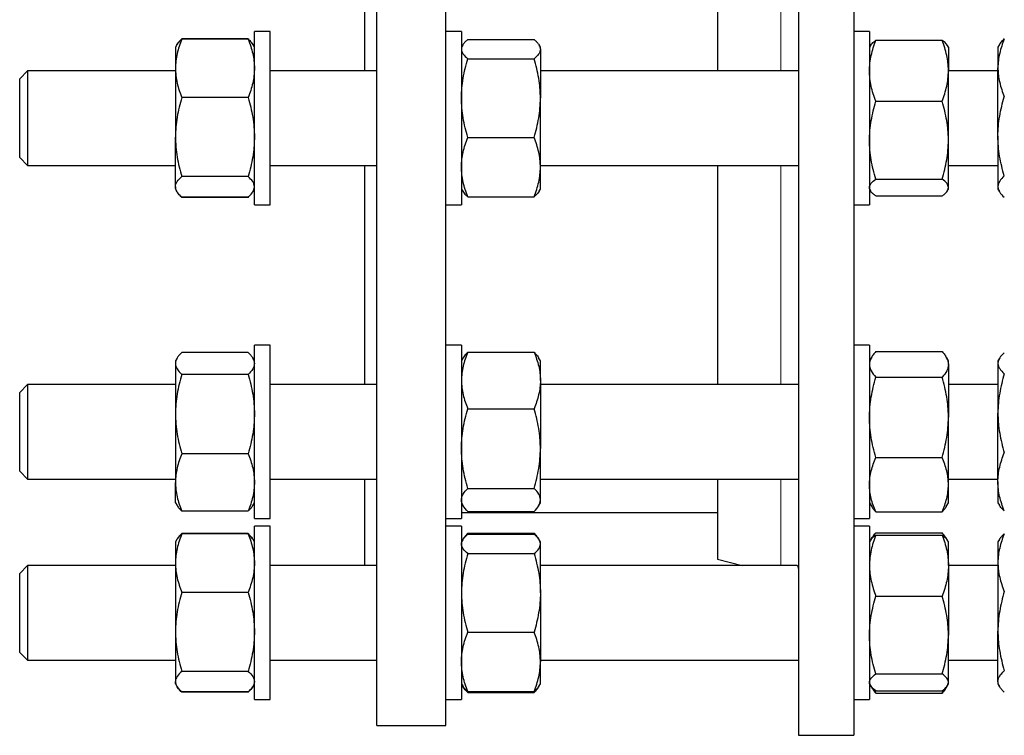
# Model space of a CAD drawing. Header units: millimetres. Extents: x 6 to 874, y 27 to 886.
# Tile 6 of 9: x 494 to 744, y 463 to 645. Entities that reach past the tile are written whole.
import ezdxf

# ---------------------------------------------------------------- set-up
doc = ezdxf.new("R2010")
doc.units = ezdxf.units.MM

msp = doc.modelspace()

# ---------------------------------------------------------------- linework, layer by layer
at = {"color": 7, "linetype": 'Continuous', "lineweight": 25}
for p, q in [((584.55, 465.86), (584.55, 865.86)), ((602.05, 465.86), (602.05, 865.86)), ((581.55, 631.92), (581.55, 699.8)), ((670.99, 665.86), (670.99, 631.92)), ((691.49, 665.86), (691.49, 463.36)), ((705.49, 665.86), (705.49, 463.36)), ((557.55, 641.92), (553.55, 641.92)), ((553.55, 598.06), (553.55, 641.92)), ((557.55, 598.06), (557.55, 641.92)), ((606.05, 641.92), (602.05, 641.92)), ((606.05, 641.92), (606.05, 612.42)), ((709.49, 641.92), (705.49, 641.92)), ((709.49, 641.92), (709.49, 597.92)), ((551.95, 640.04), (535.16, 640.04)), ((551.95, 639.95), (535.16, 639.95)), ((607.66, 639.86), (624.45, 639.86)), ((711.1, 639.67), (727.88, 639.67)), ((533.9, 638.51), (533.55, 637.92)), ((533.55, 637.92), (533.55, 632.54)), ((533.95, 638.6), (533.9, 638.51)), ((553.21, 638.51), (553.16, 638.6)), ((553.55, 637.92), (553.21, 638.51)), ((606.36, 638.44), (606.05, 637.92)), ((626.05, 637.92), (625.75, 638.44)), ((626.05, 637.41), (626.05, 637.92)), ((626.05, 637.41), (626.05, 625)), ((709.72, 638.32), (709.49, 637.92)), ((729.49, 637.92), (729.26, 638.32)), ((729.49, 637.92), (729.49, 631.93)), ((742.43, 638.57), (742.05, 637.92)), ((742.05, 637.92), (742.05, 632.68)), ((607.66, 634.97), (624.45, 634.97)), ((496.05, 631.92), (494.05, 629.92)), ((533.55, 631.92), (496.05, 631.92)), ((496.05, 631.92), (496.05, 607.92)), ((533.55, 632.54), (533.55, 615.12)), ((584.55, 631.92), (557.55, 631.92)), ((691.49, 631.92), (626.05, 631.92)), ((729.49, 614.31), (729.49, 631.93)), ((742.05, 631.92), (729.49, 631.92)), ((742.05, 615.3), (742.05, 632.68)), ((494.05, 609.92), (494.05, 629.92)), ((551.95, 625.13), (535.16, 625.13)), ((626.05, 607.5), (626.05, 625)), ((711.1, 624.19), (727.88, 624.19)), ((533.55, 602.49), (533.55, 615.12)), ((607.66, 615.03), (624.45, 615.03)), ((729.49, 602.3), (729.49, 614.31)), ((742.05, 615.3), (742.05, 602.54)), ((606.05, 612.42), (606.05, 597.92)), ((494.05, 609.92), (496.05, 607.92)), ((496.05, 607.92), (533.55, 607.92)), ((557.55, 607.92), (584.55, 607.92)), ((581.55, 552.35), (581.55, 607.92)), ((626.05, 607.92), (691.49, 607.92)), ((626.05, 601.92), (626.05, 607.5)), ((670.99, 607.92), (670.99, 552.35)), ((729.49, 607.92), (742.05, 607.92)), ((551.95, 605.1), (535.16, 605.1)), ((711.1, 604.44), (727.88, 604.44)), ((533.55, 602.49), (533.55, 601.92)), ((533.55, 601.92), (533.9, 601.32)), ((553.21, 601.32), (553.55, 601.92)), ((606.05, 601.92), (606.36, 601.4)), ((625.75, 601.4), (626.05, 601.92)), ((709.49, 601.92), (709.72, 601.53)), ((729.26, 601.53), (729.49, 601.92)), ((729.49, 601.92), (729.49, 602.3)), ((742.05, 602.54), (742.05, 601.92)), ((742.05, 601.92), (742.43, 601.27)), ((535.11, 599.94), (535.16, 599.8)), ((551.95, 599.89), (535.16, 599.89)), ((551.95, 599.8), (535.16, 599.8)), ((552, 599.94), (551.95, 599.8)), ((607.66, 599.98), (624.45, 599.98)), ((711.1, 600.17), (727.88, 600.17)), ((553.55, 597.92), (553.55, 598.06)), ((553.55, 597.92), (557.55, 597.92)), ((557.55, 597.92), (557.55, 598.06)), ((602.05, 597.92), (606.05, 597.92)), ((705.49, 597.92), (709.49, 597.92)), ((557.55, 562.35), (553.55, 562.35)), ((553.55, 518.35), (553.55, 562.35)), ((557.55, 518.35), (557.55, 562.35)), ((606.05, 562.35), (602.05, 562.35)), ((606.05, 562.35), (606.05, 523.51)), ((709.49, 562.35), (705.49, 562.35)), ((709.49, 562.35), (709.49, 518.35)), ((551.95, 560.47), (535.16, 560.47)), ((607.66, 560.55), (624.45, 560.55)), ((710.04, 559.29), (709.49, 558.35)), ((711.1, 560.69), (727.88, 560.69)), ((729.49, 558.35), (728.95, 559.29)), ((533.95, 559.03), (533.55, 558.35)), ((533.55, 558.35), (533.55, 557.7)), ((533.55, 557.7), (533.55, 544.86)), ((553.55, 558.35), (553.16, 559.03)), ((606.49, 559.11), (606.05, 558.35)), ((626.05, 558.35), (625.61, 559.11)), ((626.05, 553.38), (626.05, 558.35)), ((729.49, 557.45), (729.49, 558.35)), ((729.49, 557.45), (729.49, 544.04)), ((742.42, 558.98), (742.05, 558.35)), ((742.05, 558.35), (742.05, 557.75)), ((742.05, 557.75), (742.05, 545.05)), ((551.95, 554.92), (535.16, 554.92)), ((711.1, 554.21), (727.88, 554.21)), ((496.05, 552.35), (494.05, 550.35)), ((533.55, 552.35), (496.05, 552.35)), ((496.05, 552.35), (496.05, 528.35)), ((584.55, 552.35), (557.55, 552.35)), ((626.05, 553.38), (626.05, 536.11)), ((691.49, 552.35), (626.05, 552.35)), ((742.05, 552.35), (729.49, 552.35)), ((494.05, 530.35), (494.05, 550.35)), ((533.55, 544.86), (533.55, 527.51)), ((607.66, 546.21), (624.45, 546.21)), ((742.05, 527.65), (742.05, 545.05)), ((729.49, 526.94), (729.49, 544.04)), ((551.95, 534.8), (535.16, 534.8)), ((626.05, 523.08), (626.05, 536.11)), ((711.1, 533.87), (727.88, 533.87)), ((494.05, 530.35), (496.05, 528.35)), ((496.05, 528.35), (533.55, 528.35)), ((533.55, 522.35), (533.55, 527.51)), ((557.55, 528.35), (584.55, 528.35)), ((581.55, 506.41), (581.55, 528.35)), ((626.05, 528.35), (691.49, 528.35)), ((670.99, 528.35), (670.99, 508.07)), ((729.49, 528.35), (742.05, 528.35)), ((729.49, 522.35), (729.49, 526.94)), ((742.05, 527.65), (742.05, 522.35)), ((607.66, 526.01), (624.45, 526.01)), ((533.55, 522.35), (533.95, 521.67)), ((553.16, 521.67), (553.55, 522.35)), ((606.05, 523.51), (606.05, 518.35)), ((606.05, 522.35), (606.49, 521.59)), ((625.61, 521.59), (626.05, 522.35)), ((626.05, 522.35), (626.05, 523.08)), ((709.49, 522.35), (710.04, 521.4)), ((728.94, 521.4), (729.49, 522.35)), ((742.05, 522.35), (742.42, 521.72)), ((742.42, 521.72), (742.43, 521.7)), ((551.95, 520.23), (535.16, 520.23)), ((606.05, 519.86), (670.99, 519.86)), ((607.66, 520.15), (624.45, 520.15)), ((711.1, 520.01), (727.88, 520.01)), ((553.55, 518.35), (557.55, 518.35)), ((602.05, 518.35), (606.05, 518.35)), ((705.49, 518.35), (709.49, 518.35)), ((551.95, 514.53), (535.16, 514.53)), ((551.95, 514.44), (535.16, 514.44)), ((557.55, 516.41), (553.55, 516.41)), ((553.55, 472.41), (553.55, 516.41)), ((557.55, 472.41), (557.55, 516.41)), ((606.05, 516.41), (602.05, 516.41)), ((606.05, 516.41), (606.05, 472.75)), ((607.51, 514.21), (607.66, 514.61)), ((607.66, 514.61), (624.45, 514.61)), ((607.66, 514.35), (624.45, 514.35)), ((624.6, 514.21), (624.45, 514.61)), ((709.49, 516.41), (705.49, 516.41)), ((709.49, 516.41), (709.49, 472.41)), ((711.1, 514.75), (727.88, 514.75)), ((533.9, 513.01), (533.55, 512.41)), ((533.55, 512.41), (533.55, 507.03)), ((533.95, 513.09), (533.9, 513.01)), ((553.21, 513.01), (553.16, 513.09)), ((553.55, 512.41), (553.21, 513.01)), ((606.36, 512.93), (606.05, 512.41)), ((626.05, 512.41), (625.75, 512.93)), ((626.05, 511.9), (626.05, 512.41)), ((626.05, 499.49), (626.05, 511.9)), ((709.72, 512.8), (709.49, 512.41)), ((710.04, 513.35), (709.72, 512.8)), ((711.1, 514.16), (727.88, 514.16)), ((729.26, 512.8), (728.95, 513.35)), ((729.49, 512.41), (729.26, 512.8)), ((729.49, 506.42), (729.49, 512.41)), ((742.43, 513.06), (742.05, 512.41)), ((742.05, 512.41), (742.05, 507.17)), ((607.66, 509.46), (624.45, 509.46)), ((533.55, 507.03), (533.55, 489.6)), ((670.99, 508.07), (677.18, 506.41)), ((742.05, 507.17), (742.05, 489.79)), ((496.05, 506.41), (494.05, 504.41)), ((494.05, 503.88), (494.05, 504.41)), ((533.55, 506.41), (496.05, 506.41)), ((496.05, 506.41), (496.05, 505.77)), ((496.05, 505.77), (496.05, 482.41)), ((584.55, 506.41), (557.55, 506.41)), ((691.17, 506.41), (626.05, 506.41)), ((729.49, 506.42), (729.49, 488.8)), ((742.05, 506.41), (729.49, 506.41)), ((494.05, 484.41), (494.05, 503.88)), ((551.95, 499.62), (535.16, 499.62)), ((626.05, 499.49), (626.05, 481.99)), ((711.1, 498.67), (727.88, 498.67)), ((533.55, 489.6), (533.55, 476.98)), ((607.66, 489.52), (624.45, 489.52)), ((742.05, 477.03), (742.05, 489.79)), ((729.49, 476.79), (729.49, 488.8)), ((494.05, 484.41), (496.05, 482.41)), ((496.05, 482.41), (533.55, 482.41)), ((557.55, 482.41), (584.55, 482.41)), ((626.05, 482.41), (691.49, 482.41)), ((626.05, 476.41), (626.05, 481.99)), ((729.49, 482.41), (742.05, 482.41)), ((551.95, 479.59), (535.16, 479.59)), ((533.55, 476.41), (533.55, 476.98)), ((711.1, 478.92), (727.88, 478.92)), ((729.49, 476.41), (729.49, 476.79)), ((742.05, 477.03), (742.05, 476.41)), ((533.55, 476.41), (533.9, 475.81)), ((535.11, 474.43), (535.16, 474.29)), ((551.95, 474.38), (535.16, 474.38)), ((551.95, 474.29), (535.16, 474.29)), ((552, 474.43), (551.95, 474.29)), ((553.21, 475.81), (553.55, 476.41)), ((606.05, 476.41), (606.36, 475.89)), ((606.36, 475.89), (606.49, 475.65)), ((607.66, 474.47), (624.45, 474.47)), ((625.61, 475.65), (625.75, 475.89)), ((625.75, 475.89), (626.05, 476.41)), ((709.49, 476.41), (709.72, 476.01)), ((709.76, 475.95), (710.04, 475.46)), ((711.1, 474.07), (710.75, 474.92)), ((711.1, 474.66), (727.88, 474.66)), ((727.88, 474.07), (728.23, 474.92)), ((728.95, 475.46), (729.22, 475.95)), ((729.26, 476.01), (729.49, 476.41)), ((742.05, 476.41), (742.43, 475.75)), ((553.55, 472.41), (557.55, 472.41)), ((602.05, 472.41), (606.05, 472.41)), ((606.05, 472.75), (606.05, 472.41)), ((607.66, 474.21), (624.45, 474.21)), ((705.49, 472.41), (709.49, 472.41)), ((711.1, 474.07), (727.88, 474.07)), ((584.55, 465.86), (602.05, 465.86)), ((691.49, 463.36), (705.49, 463.36))]:
    msp.add_line(p, q, dxfattribs=at)
at = {"color": 8, "linetype": 'Continuous', "lineweight": 18}
for p, q in [((687.04, 631.92), (687.04, 665.86)), ((687.04, 552.35), (687.04, 607.92)), ((687.04, 506.41), (687.04, 528.35))]:
    msp.add_line(p, q, dxfattribs=at)
at = {"color": 7, "linetype": 'Continuous', "lineweight": 25}
for points, knots in [([(535.16, 639.95), (534.67, 638.74), (534.27, 637.52), (533.71, 635.05), (533.55, 633.8), (533.55, 632.54)], [0, 0, 0, 0, 0.5, 0.5, 1, 1, 1, 1]), ([(533.9, 638.51), (534, 638.67), (534.2, 638.99), (534.63, 639.47), (534.98, 639.79), (535.16, 639.95)], [0, 0, 0, 0, 0.317255, 0.6586106, 1, 1, 1, 1]), ([(535.16, 640.04), (535.01, 639.89), (534.69, 639.59), (534.31, 639.14), (534.06, 638.81), (533.97, 638.63), (533.95, 638.6)], [0, 0, 0, 0, 0.314152, 0.628394, 0.942471, 1, 1, 1, 1]), ([(551.95, 640.04), (552.1, 639.89), (552.41, 639.59), (552.8, 639.14), (553.05, 638.81), (553.14, 638.63), (553.16, 638.6)], [0, 0, 0, 0, 0.314152, 0.628394, 0.942471, 1, 1, 1, 1]), ([(551.95, 639.95), (552.44, 638.74), (552.84, 637.52), (553.4, 635.05), (553.55, 633.8), (553.55, 632.54)], [0, 0, 0, 0, 0.5, 0.5, 1, 1, 1, 1]), ([(553.21, 638.51), (553.11, 638.67), (552.91, 638.99), (552.48, 639.47), (552.12, 639.79), (551.95, 639.95)], [0, 0, 0, 0, 0.317255, 0.658611, 1, 1, 1, 1]), ([(607.66, 639.86), (607.42, 639.66), (607.19, 639.46), (606.8, 639.05), (606.62, 638.85), (606.2, 638.24), (606.05, 637.83), (606.05, 637.41)], [0, 0, 0, 0, 0.25, 0.25, 0.5, 0.5, 1, 1, 1, 1]), ([(624.45, 639.86), (624.69, 639.66), (624.91, 639.46), (625.31, 639.05), (625.48, 638.85), (625.9, 638.24), (626.05, 637.83), (626.05, 637.41)], [0, 0, 0, 0, 0.25, 0.25, 0.5, 0.5, 1, 1, 1, 1]), ([(709.49, 631.93), (709.49, 632.26), (709.5, 632.59), (709.54, 633.24), (709.57, 633.57), (709.68, 634.55), (709.79, 635.2), (710.21, 637.13), (710.61, 638.41), (711.1, 639.67)], [0, 0, 0, 0, 0.125, 0.125, 0.25, 0.25, 0.5, 0.5, 1, 1, 1, 1]), ([(709.73, 638.31), (709.76, 638.36), (709.85, 638.55), (710.14, 638.87), (710.56, 639.27), (710.92, 639.54), (711.1, 639.67)], [0, 0, 0, 0, 0.114237, 0.407397, 0.703684, 1, 1, 1, 1]), ([(729.49, 631.93), (729.49, 632.26), (729.48, 632.59), (729.44, 633.24), (729.42, 633.57), (729.31, 634.55), (729.2, 635.2), (728.78, 637.13), (728.37, 638.41), (727.88, 639.67)], [0, 0, 0, 0, 0.125, 0.125, 0.25, 0.25, 0.5, 0.5, 1, 1, 1, 1]), ([(729.25, 638.31), (729.22, 638.36), (729.13, 638.55), (728.84, 638.87), (728.42, 639.27), (728.06, 639.54), (727.88, 639.67)], [0, 0, 0, 0, 0.114237, 0.407397, 0.703684, 1, 1, 1, 1]), ([(743.66, 640.01), (743.17, 638.81), (742.77, 637.6), (742.21, 635.16), (742.05, 633.93), (742.05, 632.68)], [0, 0, 0, 0, 0.5, 0.5, 1, 1, 1, 1]), ([(742.44, 638.57), (742.47, 638.63), (742.58, 638.83), (742.85, 639.17), (743.22, 639.59), (743.51, 639.87), (743.66, 640.01)], [0, 0, 0, 0, 0.125269, 0.416782, 0.708428, 1, 1, 1, 1]), ([(606.05, 637.41), (606.05, 637.21), (606.09, 637), (606.24, 636.58), (606.35, 636.38), (606.77, 635.76), (607.18, 635.36), (607.66, 634.97)], [0, 0, 0, 0, 0.25, 0.25, 0.5, 0.5, 1, 1, 1, 1]), ([(626.05, 637.41), (626.05, 637.21), (626.02, 637), (625.87, 636.58), (625.76, 636.38), (625.33, 635.76), (624.93, 635.36), (624.45, 634.97)], [0, 0, 0, 0, 0.25, 0.25, 0.5, 0.5, 1, 1, 1, 1]), ([(606.05, 625), (606.05, 625.42), (606.06, 625.85), (606.1, 626.69), (606.13, 627.12), (606.24, 628.38), (606.35, 629.21), (606.77, 631.7), (607.17, 633.34), (607.66, 634.97)], [0, 0, 0, 0, 0.125, 0.125, 0.25, 0.25, 0.5, 0.5, 1, 1, 1, 1]), ([(626.05, 625), (626.05, 625.42), (626.04, 625.85), (626.01, 626.69), (625.98, 627.12), (625.87, 628.38), (625.76, 629.21), (625.34, 631.7), (624.94, 633.34), (624.45, 634.97)], [0, 0, 0, 0, 0.125, 0.125, 0.25, 0.25, 0.5, 0.5, 1, 1, 1, 1]), ([(533.55, 632.54), (533.55, 632.23), (533.56, 631.91), (533.6, 631.28), (533.63, 630.97), (533.74, 630.03), (533.85, 629.41), (534.27, 627.56), (534.67, 626.34), (535.16, 625.13)], [0, 0, 0, 0, 0.125, 0.125, 0.25, 0.25, 0.5, 0.5, 1, 1, 1, 1]), ([(553.55, 632.54), (553.55, 632.23), (553.54, 631.91), (553.51, 631.28), (553.48, 630.97), (553.37, 630.03), (553.26, 629.41), (552.84, 627.56), (552.44, 626.34), (551.95, 625.13)], [0, 0, 0, 0, 0.125, 0.125, 0.25, 0.25, 0.5, 0.5, 1, 1, 1, 1]), ([(711.1, 624.19), (710.61, 625.45), (710.2, 626.73), (709.64, 629.31), (709.49, 630.61), (709.49, 631.93)], [0, 0, 0, 0, 0.5, 0.5, 1, 1, 1, 1]), ([(727.88, 624.19), (728.37, 625.45), (728.78, 626.73), (729.34, 629.31), (729.49, 630.61), (729.49, 631.93)], [0, 0, 0, 0, 0.5, 0.5, 1, 1, 1, 1]), ([(742.05, 632.68), (742.05, 632.37), (742.06, 632.06), (742.1, 631.43), (742.13, 631.12), (742.24, 630.2), (742.35, 629.58), (742.77, 627.75), (743.17, 626.55), (743.66, 625.35)], [0, 0, 0, 0, 0.125, 0.125, 0.25, 0.25, 0.5, 0.5, 1, 1, 1, 1]), ([(535.16, 625.13), (534.67, 623.49), (534.27, 621.84), (533.71, 618.51), (533.55, 616.82), (533.55, 615.12)], [0, 0, 0, 0, 0.5, 0.5, 1, 1, 1, 1]), ([(551.95, 625.13), (552.44, 623.49), (552.84, 621.84), (553.4, 618.51), (553.55, 616.82), (553.55, 615.12)], [0, 0, 0, 0, 0.5, 0.5, 1, 1, 1, 1]), ([(607.66, 615.03), (607.17, 616.66), (606.77, 618.3), (606.21, 621.62), (606.05, 623.3), (606.05, 625)], [0, 0, 0, 0, 0.5, 0.5, 1, 1, 1, 1]), ([(624.45, 615.03), (624.94, 616.66), (625.34, 618.3), (625.9, 621.62), (626.05, 623.3), (626.05, 625)], [0, 0, 0, 0, 0.5, 0.5, 1, 1, 1, 1]), ([(709.49, 614.31), (709.49, 614.73), (709.5, 615.15), (709.54, 615.99), (709.57, 616.41), (709.68, 617.66), (709.79, 618.48), (710.21, 620.95), (710.61, 622.57), (711.1, 624.19)], [0, 0, 0, 0, 0.125, 0.125, 0.25, 0.25, 0.5, 0.5, 1, 1, 1, 1]), ([(729.49, 614.31), (729.49, 614.73), (729.48, 615.15), (729.44, 615.99), (729.42, 616.41), (729.31, 617.66), (729.2, 618.48), (728.78, 620.95), (728.37, 622.57), (727.88, 624.19)], [0, 0, 0, 0, 0.125, 0.125, 0.25, 0.25, 0.5, 0.5, 1, 1, 1, 1]), ([(742.05, 615.3), (742.05, 616.15), (742.09, 617.01), (742.24, 618.72), (742.35, 619.57), (742.77, 622.08), (743.18, 623.73), (743.66, 625.35)], [0, 0, 0, 0, 0.25, 0.25, 0.5, 0.5, 1, 1, 1, 1]), ([(533.55, 615.12), (533.55, 614.69), (533.56, 614.26), (533.6, 613.41), (533.63, 612.99), (533.74, 611.72), (533.85, 610.88), (534.27, 608.38), (534.67, 606.73), (535.16, 605.1)], [0, 0, 0, 0, 0.125, 0.125, 0.25, 0.25, 0.5, 0.5, 1, 1, 1, 1]), ([(553.55, 615.12), (553.55, 614.69), (553.54, 614.26), (553.51, 613.41), (553.48, 612.99), (553.37, 611.72), (553.26, 610.88), (552.84, 608.38), (552.44, 606.73), (551.95, 605.1)], [0, 0, 0, 0, 0.125, 0.125, 0.25, 0.25, 0.5, 0.5, 1, 1, 1, 1]), ([(606.05, 607.5), (606.05, 607.82), (606.06, 608.14), (606.1, 608.78), (606.13, 609.1), (606.24, 610.05), (606.35, 610.68), (606.77, 612.56), (607.17, 613.8), (607.66, 615.03)], [0, 0, 0, 0, 0.125, 0.125, 0.25, 0.25, 0.5, 0.5, 1, 1, 1, 1]), ([(626.05, 607.5), (626.05, 607.82), (626.04, 608.14), (626.01, 608.78), (625.98, 609.1), (625.87, 610.05), (625.76, 610.68), (625.34, 612.56), (624.94, 613.8), (624.45, 615.03)], [0, 0, 0, 0, 0.125, 0.125, 0.25, 0.25, 0.5, 0.5, 1, 1, 1, 1]), ([(711.1, 604.44), (710.61, 606.05), (710.2, 607.68), (709.64, 610.97), (709.49, 612.63), (709.49, 614.31)], [0, 0, 0, 0, 0.5, 0.5, 1, 1, 1, 1]), ([(727.88, 604.44), (728.37, 606.05), (728.78, 607.68), (729.34, 610.97), (729.49, 612.63), (729.49, 614.31)], [0, 0, 0, 0, 0.5, 0.5, 1, 1, 1, 1]), ([(743.66, 605.26), (743.42, 606.08), (743.19, 606.9), (742.8, 608.57), (742.62, 609.41), (742.2, 611.92), (742.05, 613.61), (742.05, 615.3)], [0, 0, 0, 0, 0.25, 0.25, 0.5, 0.5, 1, 1, 1, 1]), ([(607.66, 599.98), (607.17, 601.21), (606.77, 602.45), (606.21, 604.96), (606.05, 606.22), (606.05, 607.5)], [0, 0, 0, 0, 0.5, 0.5, 1, 1, 1, 1]), ([(624.45, 599.98), (624.94, 601.21), (625.34, 602.45), (625.9, 604.96), (626.05, 606.22), (626.05, 607.5)], [0, 0, 0, 0, 0.5, 0.5, 1, 1, 1, 1]), ([(533.55, 602.49), (533.55, 602.71), (533.59, 602.94), (533.74, 603.38), (533.85, 603.6), (534.27, 604.25), (534.68, 604.68), (535.16, 605.1)], [0, 0, 0, 0, 0.25, 0.25, 0.5, 0.5, 1, 1, 1, 1]), ([(553.55, 602.49), (553.55, 602.71), (553.52, 602.94), (553.37, 603.38), (553.26, 603.6), (552.83, 604.25), (552.43, 604.68), (551.95, 605.1)], [0, 0, 0, 0, 0.25, 0.25, 0.5, 0.5, 1, 1, 1, 1]), ([(709.49, 602.3), (709.49, 602.48), (709.53, 602.66), (709.68, 603.03), (709.79, 603.21), (710.21, 603.74), (710.61, 604.09), (711.1, 604.44)], [0, 0, 0, 0, 0.25, 0.25, 0.5, 0.5, 1, 1, 1, 1]), ([(729.49, 602.3), (729.49, 602.48), (729.45, 602.66), (729.31, 603.03), (729.2, 603.21), (728.77, 603.74), (728.37, 604.09), (727.88, 604.44)], [0, 0, 0, 0, 0.25, 0.25, 0.5, 0.5, 1, 1, 1, 1]), ([(743.66, 605.26), (743.17, 604.82), (742.77, 604.37), (742.21, 603.46), (742.05, 603.01), (742.05, 602.54)], [0, 0, 0, 0, 0.5, 0.5, 1, 1, 1, 1]), ([(535.16, 599.89), (534.92, 600.1), (534.69, 600.32), (534.3, 600.75), (534.12, 600.96), (533.7, 601.62), (533.55, 602.05), (533.55, 602.49)], [0, 0, 0, 0, 0.25, 0.25, 0.5, 0.5, 1, 1, 1, 1]), ([(551.95, 599.89), (552.19, 600.1), (552.41, 600.32), (552.81, 600.75), (552.98, 600.96), (553.4, 601.62), (553.55, 602.05), (553.55, 602.49)], [0, 0, 0, 0, 0.25, 0.25, 0.5, 0.5, 1, 1, 1, 1]), ([(711.1, 600.17), (710.86, 600.34), (710.63, 600.52), (710.23, 600.87), (710.06, 601.05), (709.64, 601.58), (709.49, 601.94), (709.49, 602.3)], [0, 0, 0, 0, 0.25, 0.25, 0.5, 0.5, 1, 1, 1, 1]), ([(727.88, 600.17), (728.13, 600.34), (728.35, 600.52), (728.75, 600.87), (728.92, 601.05), (729.34, 601.58), (729.49, 601.94), (729.49, 602.3)], [0, 0, 0, 0, 0.25, 0.25, 0.5, 0.5, 1, 1, 1, 1]), ([(742.05, 602.54), (742.05, 602.43), (742.06, 602.31), (742.1, 602.08), (742.13, 601.97), (742.24, 601.62), (742.35, 601.4), (742.77, 600.72), (743.17, 600.27), (743.66, 599.83)], [0, 0, 0, 0, 0.125, 0.125, 0.25, 0.25, 0.5, 0.5, 1, 1, 1, 1]), ([(535.16, 599.8), (535.01, 599.95), (534.69, 600.25), (534.31, 600.7), (534.06, 601.03), (533.97, 601.21), (533.95, 601.24)], [0, 0, 0, 0, 0.3141523, 0.6283936, 0.9424711, 1, 1, 1, 1]), ([(551.95, 599.8), (552.1, 599.95), (552.41, 600.25), (552.8, 600.7), (553.05, 601.03), (553.14, 601.21), (553.16, 601.24)], [0, 0, 0, 0, 0.3141523, 0.6283936, 0.9424711, 1, 1, 1, 1]), ([(606.36, 601.4), (606.37, 601.38), (606.44, 601.22), (606.7, 600.89), (607.12, 600.43), (607.48, 600.13), (607.66, 599.98)], [0, 0, 0, 0, 0.030277, 0.351224, 0.675596, 1, 1, 1, 1]), ([(625.75, 601.4), (625.74, 601.38), (625.66, 601.22), (625.4, 600.89), (624.98, 600.43), (624.63, 600.13), (624.45, 599.98)], [0, 0, 0, 0, 0.030277, 0.351224, 0.675596, 1, 1, 1, 1]), ([(535.16, 560.47), (534.92, 560.24), (534.69, 560.02), (534.3, 559.56), (534.12, 559.32), (533.7, 558.63), (533.55, 558.16), (533.55, 557.7)], [0, 0, 0, 0, 0.25, 0.25, 0.5, 0.5, 1, 1, 1, 1]), ([(551.95, 560.47), (552.19, 560.24), (552.41, 560.02), (552.81, 559.56), (552.98, 559.32), (553.4, 558.63), (553.55, 558.16), (553.55, 557.7)], [0, 0, 0, 0, 0.25, 0.25, 0.5, 0.5, 1, 1, 1, 1]), ([(607.66, 560.55), (607.42, 559.97), (607.19, 559.38), (606.8, 558.19), (606.62, 557.59), (606.2, 555.8), (606.05, 554.59), (606.05, 553.38)], [0, 0, 0, 0, 0.25, 0.25, 0.5, 0.5, 1, 1, 1, 1]), ([(607.66, 560.55), (607.5, 560.39), (607.19, 560.08), (606.81, 559.6), (606.57, 559.27), (606.49, 559.11), (606.49, 559.11)], [0, 0, 0, 0, 0.332942, 0.665979, 0.998842, 1, 1, 1, 1]), ([(624.45, 560.55), (624.69, 559.97), (624.91, 559.38), (625.31, 558.19), (625.48, 557.59), (625.9, 555.8), (626.05, 554.59), (626.05, 553.38)], [0, 0, 0, 0, 0.25, 0.25, 0.5, 0.5, 1, 1, 1, 1]), ([(624.45, 560.55), (624.6, 560.39), (624.92, 560.08), (625.3, 559.6), (625.53, 559.27), (625.61, 559.11), (625.61, 559.11)], [0, 0, 0, 0, 0.332942, 0.665979, 0.998842, 1, 1, 1, 1]), ([(711.1, 560.69), (710.86, 560.43), (710.63, 560.16), (710.23, 559.62), (710.06, 559.35), (709.64, 558.54), (709.49, 558), (709.49, 557.45)], [0, 0, 0, 0, 0.25, 0.25, 0.5, 0.5, 1, 1, 1, 1]), ([(727.88, 560.69), (728.13, 560.43), (728.35, 560.16), (728.75, 559.62), (728.92, 559.35), (729.34, 558.54), (729.49, 558), (729.49, 557.45)], [0, 0, 0, 0, 0.25, 0.25, 0.5, 0.5, 1, 1, 1, 1]), ([(743.66, 560.41), (743.17, 559.98), (742.77, 559.54), (742.21, 558.65), (742.05, 558.2), (742.05, 557.75)], [0, 0, 0, 0, 0.5, 0.5, 1, 1, 1, 1]), ([(533.55, 557.7), (533.55, 557.46), (533.59, 557.23), (533.74, 556.75), (533.85, 556.52), (534.27, 555.82), (534.68, 555.37), (535.16, 554.92)], [0, 0, 0, 0, 0.25, 0.25, 0.5, 0.5, 1, 1, 1, 1]), ([(553.55, 557.7), (553.55, 557.46), (553.52, 557.23), (553.37, 556.75), (553.26, 556.52), (552.83, 555.82), (552.43, 555.37), (551.95, 554.92)], [0, 0, 0, 0, 0.25, 0.25, 0.5, 0.5, 1, 1, 1, 1]), ([(709.49, 557.45), (709.49, 557.18), (709.53, 556.9), (709.68, 556.35), (709.79, 556.08), (710.21, 555.27), (710.61, 554.74), (711.1, 554.21)], [0, 0, 0, 0, 0.25, 0.25, 0.5, 0.5, 1, 1, 1, 1]), ([(729.49, 557.45), (729.49, 557.18), (729.45, 556.9), (729.31, 556.35), (729.2, 556.08), (728.77, 555.27), (728.37, 554.74), (727.88, 554.21)], [0, 0, 0, 0, 0.25, 0.25, 0.5, 0.5, 1, 1, 1, 1]), ([(742.05, 557.75), (742.05, 557.63), (742.06, 557.52), (742.1, 557.29), (742.13, 557.18), (742.24, 556.84), (742.35, 556.62), (742.77, 555.96), (743.17, 555.52), (743.66, 555.08)], [0, 0, 0, 0, 0.125, 0.125, 0.25, 0.25, 0.5, 0.5, 1, 1, 1, 1]), ([(535.16, 554.92), (534.67, 553.28), (534.27, 551.62), (533.71, 548.27), (533.55, 546.58), (533.55, 544.86)], [0, 0, 0, 0, 0.5, 0.5, 1, 1, 1, 1]), ([(551.95, 554.92), (552.44, 553.28), (552.84, 551.62), (553.4, 548.27), (553.55, 546.58), (553.55, 544.86)], [0, 0, 0, 0, 0.5, 0.5, 1, 1, 1, 1]), ([(709.49, 544.04), (709.49, 544.48), (709.5, 544.91), (709.54, 545.77), (709.57, 546.2), (709.68, 547.49), (709.79, 548.34), (710.21, 550.88), (710.61, 552.55), (711.1, 554.21)], [0, 0, 0, 0, 0.125, 0.125, 0.25, 0.25, 0.5, 0.5, 1, 1, 1, 1]), ([(729.49, 544.04), (729.49, 544.48), (729.48, 544.91), (729.44, 545.77), (729.42, 546.2), (729.31, 547.49), (729.2, 548.34), (728.78, 550.88), (728.37, 552.55), (727.88, 554.21)], [0, 0, 0, 0, 0.125, 0.125, 0.25, 0.25, 0.5, 0.5, 1, 1, 1, 1]), ([(743.66, 555.08), (743.17, 553.44), (742.77, 551.79), (742.21, 548.45), (742.05, 546.76), (742.05, 545.05)], [0, 0, 0, 0, 0.5, 0.5, 1, 1, 1, 1]), ([(606.05, 553.38), (606.05, 552.78), (606.09, 552.17), (606.24, 550.95), (606.35, 550.34), (606.77, 548.55), (607.18, 547.37), (607.66, 546.21)], [0, 0, 0, 0, 0.25, 0.25, 0.5, 0.5, 1, 1, 1, 1]), ([(626.05, 553.38), (626.05, 552.78), (626.02, 552.17), (625.87, 550.95), (625.76, 550.34), (625.33, 548.55), (624.93, 547.37), (624.45, 546.21)], [0, 0, 0, 0, 0.25, 0.25, 0.5, 0.5, 1, 1, 1, 1]), ([(533.55, 544.86), (533.55, 544.43), (533.56, 544.01), (533.6, 543.15), (533.63, 542.73), (533.74, 541.45), (533.85, 540.61), (534.27, 538.1), (534.67, 536.44), (535.16, 534.8)], [0, 0, 0, 0, 0.125, 0.125, 0.25, 0.25, 0.5, 0.5, 1, 1, 1, 1]), ([(553.55, 544.86), (553.55, 544.43), (553.54, 544.01), (553.51, 543.15), (553.48, 542.73), (553.37, 541.45), (553.26, 540.61), (552.84, 538.1), (552.44, 536.44), (551.95, 534.8)], [0, 0, 0, 0, 0.125, 0.125, 0.25, 0.25, 0.5, 0.5, 1, 1, 1, 1]), ([(606.05, 536.11), (606.05, 536.54), (606.06, 536.97), (606.1, 537.83), (606.13, 538.26), (606.24, 539.53), (606.35, 540.38), (606.77, 542.9), (607.17, 544.57), (607.66, 546.21)], [0, 0, 0, 0, 0.125, 0.125, 0.25, 0.25, 0.5, 0.5, 1, 1, 1, 1]), ([(626.05, 536.11), (626.05, 536.54), (626.04, 536.97), (626.01, 537.83), (625.98, 538.26), (625.87, 539.53), (625.76, 540.38), (625.34, 542.9), (624.94, 544.57), (624.45, 546.21)], [0, 0, 0, 0, 0.125, 0.125, 0.25, 0.25, 0.5, 0.5, 1, 1, 1, 1]), ([(742.05, 545.05), (742.05, 544.63), (742.06, 544.2), (742.1, 543.35), (742.13, 542.92), (742.24, 541.65), (742.35, 540.81), (742.77, 538.31), (743.17, 536.66), (743.66, 535.02)], [0, 0, 0, 0, 0.125, 0.125, 0.25, 0.25, 0.5, 0.5, 1, 1, 1, 1]), ([(711.1, 533.87), (710.61, 535.54), (710.2, 537.21), (709.64, 540.6), (709.49, 542.31), (709.49, 544.04)], [0, 0, 0, 0, 0.5, 0.5, 1, 1, 1, 1]), ([(727.88, 533.87), (728.37, 535.54), (728.78, 537.21), (729.34, 540.6), (729.49, 542.31), (729.49, 544.04)], [0, 0, 0, 0, 0.5, 0.5, 1, 1, 1, 1]), ([(535.16, 534.8), (534.67, 533.61), (534.27, 532.41), (533.71, 529.98), (533.55, 528.76), (533.55, 527.51)], [0, 0, 0, 0, 0.5, 0.5, 1, 1, 1, 1]), ([(551.95, 534.8), (552.44, 533.61), (552.84, 532.41), (553.4, 529.98), (553.55, 528.76), (553.55, 527.51)], [0, 0, 0, 0, 0.5, 0.5, 1, 1, 1, 1]), ([(607.66, 526.01), (607.17, 527.67), (606.77, 529.33), (606.21, 532.69), (606.05, 534.39), (606.05, 536.11)], [0, 0, 0, 0, 0.5, 0.5, 1, 1, 1, 1]), ([(624.45, 526.01), (624.94, 527.67), (625.34, 529.33), (625.9, 532.69), (626.05, 534.39), (626.05, 536.11)], [0, 0, 0, 0, 0.5, 0.5, 1, 1, 1, 1]), ([(742.05, 527.65), (742.05, 528.28), (742.09, 528.9), (742.24, 530.16), (742.35, 530.78), (742.77, 532.62), (743.18, 533.83), (743.66, 535.02)], [0, 0, 0, 0, 0.25, 0.25, 0.5, 0.5, 1, 1, 1, 1]), ([(709.49, 526.94), (709.49, 527.23), (709.5, 527.53), (709.54, 528.12), (709.57, 528.41), (709.68, 529.29), (709.79, 529.87), (710.21, 531.6), (710.61, 532.74), (711.1, 533.87)], [0, 0, 0, 0, 0.125, 0.125, 0.25, 0.25, 0.5, 0.5, 1, 1, 1, 1]), ([(729.49, 526.94), (729.49, 527.23), (729.48, 527.53), (729.44, 528.12), (729.42, 528.41), (729.31, 529.29), (729.2, 529.87), (728.78, 531.6), (728.37, 532.74), (727.88, 533.87)], [0, 0, 0, 0, 0.125, 0.125, 0.25, 0.25, 0.5, 0.5, 1, 1, 1, 1]), ([(533.55, 527.51), (533.55, 527.21), (533.56, 526.89), (533.6, 526.28), (533.63, 525.97), (533.74, 525.05), (533.85, 524.44), (534.27, 522.62), (534.67, 521.42), (535.16, 520.23)], [0, 0, 0, 0, 0.125, 0.125, 0.25, 0.25, 0.5, 0.5, 1, 1, 1, 1]), ([(553.55, 527.51), (553.55, 527.21), (553.54, 526.89), (553.51, 526.28), (553.48, 525.97), (553.37, 525.05), (553.26, 524.44), (552.84, 522.62), (552.44, 521.42), (551.95, 520.23)], [0, 0, 0, 0, 0.125, 0.125, 0.25, 0.25, 0.5, 0.5, 1, 1, 1, 1]), ([(711.1, 520.01), (710.61, 521.14), (710.2, 522.28), (709.64, 524.59), (709.49, 525.76), (709.49, 526.94)], [0, 0, 0, 0, 0.5, 0.5, 1, 1, 1, 1]), ([(727.88, 520.01), (728.37, 521.14), (728.78, 522.28), (729.34, 524.59), (729.49, 525.76), (729.49, 526.94)], [0, 0, 0, 0, 0.5, 0.5, 1, 1, 1, 1]), ([(743.66, 520.29), (743.42, 520.89), (743.19, 521.49), (742.8, 522.71), (742.62, 523.33), (742.2, 525.17), (742.05, 526.41), (742.05, 527.65)], [0, 0, 0, 0, 0.25, 0.25, 0.5, 0.5, 1, 1, 1, 1]), ([(606.05, 523.08), (606.05, 523.2), (606.06, 523.33), (606.1, 523.58), (606.13, 523.7), (606.24, 524.07), (606.35, 524.32), (606.77, 525.05), (607.17, 525.53), (607.66, 526.01)], [0, 0, 0, 0, 0.125, 0.125, 0.25, 0.25, 0.5, 0.5, 1, 1, 1, 1]), ([(626.05, 523.08), (626.05, 523.2), (626.04, 523.33), (626.01, 523.58), (625.98, 523.7), (625.87, 524.07), (625.76, 524.32), (625.34, 525.05), (624.94, 525.53), (624.45, 526.01)], [0, 0, 0, 0, 0.125, 0.125, 0.25, 0.25, 0.5, 0.5, 1, 1, 1, 1]), ([(607.66, 520.15), (607.17, 520.63), (606.77, 521.11), (606.21, 522.09), (606.05, 522.58), (606.05, 523.08)], [0, 0, 0, 0, 0.5, 0.5, 1, 1, 1, 1]), ([(624.45, 520.15), (624.94, 520.63), (625.34, 521.11), (625.9, 522.09), (626.05, 522.58), (626.05, 523.08)], [0, 0, 0, 0, 0.5, 0.5, 1, 1, 1, 1]), ([(743.66, 520.29), (743.51, 520.43), (743.19, 520.72), (742.81, 521.15), (742.54, 521.49), (742.45, 521.68), (742.42, 521.73)], [0, 0, 0, 0, 0.302558, 0.605201, 0.907687, 1, 1, 1, 1]), ([(533.95, 521.67), (534.03, 521.54), (534.22, 521.23), (534.63, 520.74), (534.98, 520.4), (535.16, 520.23)], [0, 0, 0, 0, 0.27699, 0.638477, 1, 1, 1, 1]), ([(553.15, 521.67), (553.07, 521.54), (552.89, 521.23), (552.48, 520.74), (552.12, 520.4), (551.95, 520.23)], [0, 0, 0, 0, 0.27699, 0.638477, 1, 1, 1, 1]), ([(710.05, 521.41), (710.08, 521.34), (710.22, 521.08), (710.57, 520.61), (710.92, 520.21), (711.1, 520.01)], [0, 0, 0, 0, 0.131145, 0.565551, 1, 1, 1, 1]), ([(728.94, 521.41), (728.9, 521.34), (728.76, 521.08), (728.41, 520.61), (728.06, 520.21), (727.88, 520.01)], [0, 0, 0, 0, 0.131145, 0.565551, 1, 1, 1, 1]), ([(535.16, 514.44), (534.92, 513.84), (534.69, 513.23), (534.3, 512), (534.12, 511.38), (533.7, 509.53), (533.55, 508.28), (533.55, 507.03)], [0, 0, 0, 0, 0.25, 0.25, 0.5, 0.5, 1, 1, 1, 1]), ([(533.91, 513), (533.95, 513.08), (534.07, 513.29), (534.34, 513.64), (534.72, 514.04), (535.01, 514.31), (535.16, 514.44)], [0, 0, 0, 0, 0.156883, 0.43786, 0.718966, 1, 1, 1, 1]), ([(535.16, 514.53), (535.01, 514.38), (534.69, 514.08), (534.31, 513.63), (534.05, 513.28), (533.95, 513.08), (533.93, 513.04)], [0, 0, 0, 0, 0.304247, 0.60858, 0.912754, 1, 1, 1, 1]), ([(551.95, 514.53), (552.1, 514.38), (552.41, 514.08), (552.8, 513.63), (553.06, 513.28), (553.16, 513.08), (553.18, 513.04)], [0, 0, 0, 0, 0.3042469, 0.6085799, 0.9127544, 1, 1, 1, 1]), ([(551.95, 514.44), (552.19, 513.84), (552.41, 513.23), (552.81, 512), (552.98, 511.38), (553.4, 509.53), (553.55, 508.28), (553.55, 507.03)], [0, 0, 0, 0, 0.25, 0.25, 0.5, 0.5, 1, 1, 1, 1]), ([(553.2, 513), (553.16, 513.08), (553.04, 513.29), (552.76, 513.64), (552.39, 514.04), (552.09, 514.31), (551.95, 514.44)], [0, 0, 0, 0, 0.156883, 0.43786, 0.718966, 1, 1, 1, 1]), ([(606.05, 511.9), (606.05, 512.01), (606.06, 512.11), (606.1, 512.32), (606.13, 512.42), (606.24, 512.73), (606.35, 512.94), (606.77, 513.55), (607.17, 513.95), (607.66, 514.35)], [0, 0, 0, 0, 0.125, 0.125, 0.25, 0.25, 0.5, 0.5, 1, 1, 1, 1]), ([(607.66, 514.61), (607.5, 514.45), (607.19, 514.14), (606.81, 513.66), (606.57, 513.33), (606.49, 513.17), (606.49, 513.17)], [0, 0, 0, 0, 0.332942, 0.665979, 0.998842, 1, 1, 1, 1]), ([(624.45, 514.61), (624.6, 514.45), (624.92, 514.14), (625.3, 513.66), (625.53, 513.33), (625.61, 513.17), (625.61, 513.17)], [0, 0, 0, 0, 0.332942, 0.665979, 0.998842, 1, 1, 1, 1]), ([(626.05, 511.9), (626.05, 512.01), (626.04, 512.11), (626.01, 512.32), (625.98, 512.42), (625.87, 512.73), (625.76, 512.94), (625.34, 513.55), (624.94, 513.95), (624.45, 514.35)], [0, 0, 0, 0, 0.125, 0.125, 0.25, 0.25, 0.5, 0.5, 1, 1, 1, 1]), ([(709.87, 513.02), (709.9, 513.09), (710.02, 513.34), (710.28, 513.75), (710.65, 514.25), (710.95, 514.58), (711.1, 514.75)], [0, 0, 0, 0, 0.131998, 0.421269, 0.710671, 1, 1, 1, 1]), ([(729.11, 513.02), (729.08, 513.09), (728.97, 513.34), (728.7, 513.75), (728.33, 514.25), (728.03, 514.58), (727.88, 514.75)], [0, 0, 0, 0, 0.131998, 0.421269, 0.710671, 1, 1, 1, 1]), ([(743.66, 514.5), (743.17, 513.3), (742.77, 512.09), (742.21, 509.65), (742.05, 508.42), (742.05, 507.17)], [0, 0, 0, 0, 0.5, 0.5, 1, 1, 1, 1]), ([(742.44, 513.06), (742.52, 513.2), (742.71, 513.51), (743.13, 513.99), (743.48, 514.33), (743.66, 514.5)], [0, 0, 0, 0, 0.2915816, 0.6457733, 1, 1, 1, 1]), ([(607.66, 509.46), (607.17, 509.86), (606.77, 510.26), (606.21, 511.07), (606.05, 511.49), (606.05, 511.9)], [0, 0, 0, 0, 0.5, 0.5, 1, 1, 1, 1]), ([(624.45, 509.46), (624.94, 509.86), (625.34, 510.26), (625.9, 511.07), (626.05, 511.49), (626.05, 511.9)], [0, 0, 0, 0, 0.5, 0.5, 1, 1, 1, 1]), ([(711.1, 514.16), (710.86, 513.53), (710.63, 512.89), (710.23, 511.61), (710.06, 510.96), (709.64, 509.03), (709.49, 507.73), (709.49, 506.42)], [0, 0, 0, 0, 0.25, 0.25, 0.5, 0.5, 1, 1, 1, 1]), ([(711.1, 514.16), (710.94, 514.04), (710.63, 513.81), (710.24, 513.46), (709.93, 513.13), (709.79, 512.9), (709.72, 512.8)], [0, 0, 0, 0, 0.257469, 0.515011, 0.772419, 1, 1, 1, 1]), ([(727.88, 514.16), (728.13, 513.53), (728.35, 512.89), (728.75, 511.61), (728.92, 510.96), (729.34, 509.03), (729.49, 507.73), (729.49, 506.42)], [0, 0, 0, 0, 0.25, 0.25, 0.5, 0.5, 1, 1, 1, 1]), ([(727.88, 514.16), (728.04, 514.04), (728.35, 513.81), (728.74, 513.46), (729.06, 513.13), (729.19, 512.9), (729.26, 512.8)], [0, 0, 0, 0, 0.257469, 0.515011, 0.772419, 1, 1, 1, 1]), ([(607.66, 509.46), (607.42, 508.65), (607.19, 507.83), (606.8, 506.17), (606.62, 505.34), (606.2, 502.85), (606.05, 501.17), (606.05, 499.49)], [0, 0, 0, 0, 0.25, 0.25, 0.5, 0.5, 1, 1, 1, 1]), ([(624.45, 509.46), (624.69, 508.65), (624.91, 507.83), (625.31, 506.17), (625.48, 505.34), (625.9, 502.85), (626.05, 501.17), (626.05, 499.49)], [0, 0, 0, 0, 0.25, 0.25, 0.5, 0.5, 1, 1, 1, 1]), ([(533.55, 507.03), (533.55, 506.4), (533.59, 505.77), (533.74, 504.51), (533.85, 503.89), (534.27, 502.03), (534.68, 500.82), (535.16, 499.62)], [0, 0, 0, 0, 0.25, 0.25, 0.5, 0.5, 1, 1, 1, 1]), ([(553.55, 507.03), (553.55, 506.4), (553.52, 505.77), (553.37, 504.51), (553.26, 503.89), (552.83, 502.03), (552.43, 500.82), (551.95, 499.62)], [0, 0, 0, 0, 0.25, 0.25, 0.5, 0.5, 1, 1, 1, 1]), ([(742.05, 507.17), (742.05, 506.86), (742.06, 506.54), (742.1, 505.92), (742.13, 505.61), (742.24, 504.69), (742.35, 504.07), (742.77, 502.24), (743.17, 501.03), (743.66, 499.84)], [0, 0, 0, 0, 0.125, 0.125, 0.25, 0.25, 0.5, 0.5, 1, 1, 1, 1]), ([(691.49, 505.64), (691.49, 505.74), (691.48, 505.94), (691.41, 506.16), (691.32, 506.32), (691.23, 506.4), (691.18, 506.4), (691.17, 506.4)], [0, 0, 0, 0, 0.205593, 0.412706, 0.643661, 0.87463, 1, 1, 1, 1]), ([(709.49, 506.42), (709.49, 505.76), (709.53, 505.1), (709.68, 503.79), (709.79, 503.13), (710.21, 501.19), (710.61, 499.93), (711.1, 498.67)], [0, 0, 0, 0, 0.25, 0.25, 0.5, 0.5, 1, 1, 1, 1]), ([(729.49, 506.42), (729.49, 505.76), (729.45, 505.1), (729.31, 503.79), (729.2, 503.13), (728.77, 501.19), (728.37, 499.93), (727.88, 498.67)], [0, 0, 0, 0, 0.25, 0.25, 0.5, 0.5, 1, 1, 1, 1]), ([(535.16, 499.62), (534.67, 497.98), (534.27, 496.33), (533.71, 493), (533.55, 491.31), (533.55, 489.6)], [0, 0, 0, 0, 0.5, 0.5, 1, 1, 1, 1]), ([(551.95, 499.62), (552.44, 497.98), (552.84, 496.33), (553.4, 493), (553.55, 491.31), (553.55, 489.6)], [0, 0, 0, 0, 0.5, 0.5, 1, 1, 1, 1]), ([(606.05, 499.49), (606.05, 498.64), (606.09, 497.8), (606.24, 496.1), (606.35, 495.26), (606.77, 492.76), (607.18, 491.13), (607.66, 489.52)], [0, 0, 0, 0, 0.25, 0.25, 0.5, 0.5, 1, 1, 1, 1]), ([(626.05, 499.49), (626.05, 498.64), (626.02, 497.8), (625.87, 496.1), (625.76, 495.26), (625.33, 492.76), (624.93, 491.13), (624.45, 489.52)], [0, 0, 0, 0, 0.25, 0.25, 0.5, 0.5, 1, 1, 1, 1]), ([(743.66, 499.84), (743.17, 498.2), (742.77, 496.54), (742.21, 493.19), (742.05, 491.5), (742.05, 489.79)], [0, 0, 0, 0, 0.5, 0.5, 1, 1, 1, 1]), ([(709.49, 488.8), (709.49, 489.22), (709.5, 489.64), (709.54, 490.48), (709.57, 490.9), (709.68, 492.14), (709.79, 492.97), (710.21, 495.44), (710.61, 497.06), (711.1, 498.67)], [0, 0, 0, 0, 0.125, 0.125, 0.25, 0.25, 0.5, 0.5, 1, 1, 1, 1]), ([(729.49, 488.8), (729.49, 489.22), (729.48, 489.64), (729.44, 490.48), (729.42, 490.9), (729.31, 492.14), (729.2, 492.97), (728.78, 495.44), (728.37, 497.06), (727.88, 498.67)], [0, 0, 0, 0, 0.125, 0.125, 0.25, 0.25, 0.5, 0.5, 1, 1, 1, 1]), ([(533.55, 489.6), (533.55, 489.18), (533.56, 488.75), (533.6, 487.9), (533.63, 487.48), (533.74, 486.21), (533.85, 485.37), (534.27, 482.87), (534.67, 481.22), (535.16, 479.59)], [0, 0, 0, 0, 0.125, 0.125, 0.25, 0.25, 0.5, 0.5, 1, 1, 1, 1]), ([(553.55, 489.6), (553.55, 489.18), (553.54, 488.75), (553.51, 487.9), (553.48, 487.48), (553.37, 486.21), (553.26, 485.37), (552.84, 482.87), (552.44, 481.22), (551.95, 479.59)], [0, 0, 0, 0, 0.125, 0.125, 0.25, 0.25, 0.5, 0.5, 1, 1, 1, 1]), ([(606.05, 481.99), (606.05, 482.31), (606.06, 482.63), (606.1, 483.27), (606.13, 483.59), (606.24, 484.54), (606.35, 485.17), (606.77, 487.05), (607.17, 488.29), (607.66, 489.52)], [0, 0, 0, 0, 0.125, 0.125, 0.25, 0.25, 0.5, 0.5, 1, 1, 1, 1]), ([(626.05, 481.99), (626.05, 482.31), (626.04, 482.63), (626.01, 483.27), (625.98, 483.59), (625.87, 484.54), (625.76, 485.17), (625.34, 487.05), (624.94, 488.29), (624.45, 489.52)], [0, 0, 0, 0, 0.125, 0.125, 0.25, 0.25, 0.5, 0.5, 1, 1, 1, 1]), ([(742.05, 489.79), (742.05, 489.37), (742.06, 488.94), (742.1, 488.09), (742.13, 487.66), (742.24, 486.39), (742.35, 485.55), (742.77, 483.04), (743.17, 481.39), (743.66, 479.75)], [0, 0, 0, 0, 0.125, 0.125, 0.25, 0.25, 0.5, 0.5, 1, 1, 1, 1]), ([(711.1, 478.92), (710.61, 480.54), (710.2, 482.17), (709.64, 485.46), (709.49, 487.12), (709.49, 488.8)], [0, 0, 0, 0, 0.5, 0.5, 1, 1, 1, 1]), ([(727.88, 478.92), (728.37, 480.54), (728.78, 482.17), (729.34, 485.46), (729.49, 487.12), (729.49, 488.8)], [0, 0, 0, 0, 0.5, 0.5, 1, 1, 1, 1]), ([(607.66, 474.47), (607.17, 475.7), (606.77, 476.94), (606.21, 479.44), (606.05, 480.71), (606.05, 481.99)], [0, 0, 0, 0, 0.5, 0.5, 1, 1, 1, 1]), ([(624.45, 474.47), (624.94, 475.7), (625.34, 476.94), (625.9, 479.44), (626.05, 480.71), (626.05, 481.99)], [0, 0, 0, 0, 0.5, 0.5, 1, 1, 1, 1]), ([(535.16, 479.59), (534.67, 479.16), (534.27, 478.73), (533.71, 477.87), (533.55, 477.43), (533.55, 476.98)], [0, 0, 0, 0, 0.5, 0.5, 1, 1, 1, 1]), ([(551.95, 479.59), (552.44, 479.16), (552.84, 478.73), (553.4, 477.87), (553.55, 477.43), (553.55, 476.98)], [0, 0, 0, 0, 0.5, 0.5, 1, 1, 1, 1]), ([(742.05, 477.03), (742.05, 477.26), (742.09, 477.49), (742.24, 477.96), (742.35, 478.18), (742.77, 478.86), (743.18, 479.31), (743.66, 479.75)], [0, 0, 0, 0, 0.25, 0.25, 0.5, 0.5, 1, 1, 1, 1]), ([(533.55, 476.98), (533.55, 476.87), (533.56, 476.76), (533.6, 476.54), (533.63, 476.43), (533.74, 476.1), (533.85, 475.88), (534.27, 475.23), (534.67, 474.8), (535.16, 474.38)], [0, 0, 0, 0, 0.125, 0.125, 0.25, 0.25, 0.5, 0.5, 1, 1, 1, 1]), ([(553.55, 476.98), (553.55, 476.87), (553.54, 476.76), (553.51, 476.54), (553.48, 476.43), (553.37, 476.1), (553.26, 475.88), (552.84, 475.23), (552.44, 474.8), (551.95, 474.38)], [0, 0, 0, 0, 0.125, 0.125, 0.25, 0.25, 0.5, 0.5, 1, 1, 1, 1]), ([(709.49, 476.79), (709.49, 476.88), (709.5, 476.97), (709.54, 477.15), (709.57, 477.24), (709.68, 477.51), (709.79, 477.69), (710.21, 478.23), (710.61, 478.58), (711.1, 478.92)], [0, 0, 0, 0, 0.125, 0.125, 0.25, 0.25, 0.5, 0.5, 1, 1, 1, 1]), ([(711.1, 474.66), (710.61, 475.01), (710.2, 475.36), (709.64, 476.07), (709.49, 476.43), (709.49, 476.79)], [0, 0, 0, 0, 0.5, 0.5, 1, 1, 1, 1]), ([(729.49, 476.79), (729.49, 476.88), (729.48, 476.97), (729.44, 477.15), (729.42, 477.24), (729.31, 477.51), (729.2, 477.69), (728.78, 478.23), (728.37, 478.58), (727.88, 478.92)], [0, 0, 0, 0, 0.125, 0.125, 0.25, 0.25, 0.5, 0.5, 1, 1, 1, 1]), ([(727.88, 474.66), (728.37, 475.01), (728.78, 475.36), (729.34, 476.07), (729.49, 476.43), (729.49, 476.79)], [0, 0, 0, 0, 0.5, 0.5, 1, 1, 1, 1]), ([(743.66, 474.32), (743.42, 474.54), (743.19, 474.76), (742.8, 475.21), (742.62, 475.44), (742.2, 476.12), (742.05, 476.57), (742.05, 477.03)], [0, 0, 0, 0, 0.25, 0.25, 0.5, 0.5, 1, 1, 1, 1]), ([(535.16, 474.29), (535.01, 474.44), (534.69, 474.74), (534.31, 475.19), (534.06, 475.52), (533.97, 475.7), (533.95, 475.73)], [0, 0, 0, 0, 0.314152, 0.628394, 0.942471, 1, 1, 1, 1]), ([(551.95, 474.29), (552.1, 474.44), (552.41, 474.74), (552.8, 475.19), (553.05, 475.52), (553.14, 475.7), (553.16, 475.73)], [0, 0, 0, 0, 0.314152, 0.628394, 0.942471, 1, 1, 1, 1]), ([(606.36, 475.89), (606.42, 475.79), (606.55, 475.57), (606.84, 475.22), (607.22, 474.84), (607.51, 474.59), (607.66, 474.47)], [0, 0, 0, 0, 0.198922, 0.46589, 0.732979, 1, 1, 1, 1]), ([(607.66, 474.21), (607.51, 474.36), (607.19, 474.68), (606.81, 475.16), (606.55, 475.53), (606.45, 475.74), (606.43, 475.78)], [0, 0, 0, 0, 0.304709, 0.609504, 0.91414, 1, 1, 1, 1]), ([(625.75, 475.89), (625.69, 475.79), (625.56, 475.57), (625.26, 475.22), (624.89, 474.84), (624.59, 474.59), (624.45, 474.47)], [0, 0, 0, 0, 0.198922, 0.46589, 0.732979, 1, 1, 1, 1]), ([(624.45, 474.21), (624.6, 474.36), (624.91, 474.68), (625.3, 475.16), (625.56, 475.53), (625.66, 475.74), (625.68, 475.78)], [0, 0, 0, 0, 0.304709, 0.609504, 0.91414, 1, 1, 1, 1]), ([(710.04, 475.47), (710.12, 475.33), (710.3, 475.03), (710.66, 474.56), (710.95, 474.23), (711.1, 474.07)], [0, 0, 0, 0, 0.284893, 0.642491, 1, 1, 1, 1]), ([(728.94, 475.47), (728.86, 475.33), (728.68, 475.03), (728.33, 474.56), (728.03, 474.23), (727.88, 474.07)], [0, 0, 0, 0, 0.284893, 0.642491, 1, 1, 1, 1])]:
    msp.add_open_spline(points, degree=3, knots=knots, dxfattribs=at)

doc.saveas('drawing.dxf')
